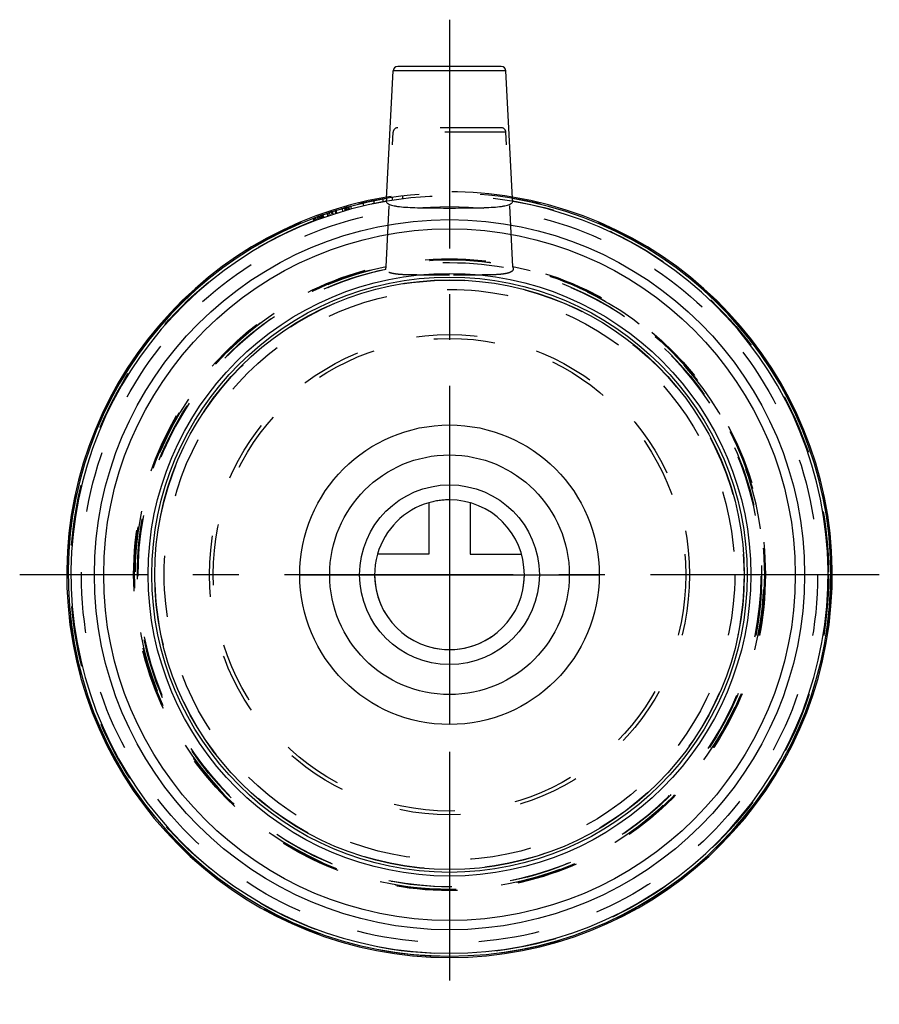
# Model space of a CAD drawing. Header units: millimetres. Extents: x 454 to 546, y 447 to 553.
import ezdxf

# ---------------------------------------------------------------- set-up
doc = ezdxf.new("R2010")
doc.units = ezdxf.units.MM
doc.header["$LTSCALE"] = 65.185185
doc.linetypes.add('CENTER', pattern=[0.6, 0.375, -0.075, 0.075, -0.075])
doc.linetypes.add('HIDDEN', pattern=[0.2, 0.1, -0.1])
for name, color, linetype in [('KOERPER', 7, 'CONTINUOUS'), ('KONST.EL_MIT_GEO', 7, 'CONTINUOUS'), ('KURVEN', 7, 'CONTINUOUS'), ('L1', 7, 'CONTINUOUS')]:
    doc.layers.add(name, color=color, linetype=linetype)

msp = doc.modelspace()

# ---------------------------------------------------------------- linework, layer by layer
at = {"layer": 'KOERPER', "color": 7, "linetype": 'Continuous'}
for p, q in [((493.26, 533.49), (493.98, 547.13)), ((506.74, 533.49), (506.02, 547.13))]:
    msp.add_line(p, q, dxfattribs=at)
at = {"layer": 'KOERPER', "color": 8, "linetype": 'HIDDEN'}
for p, q in [((493.22, 526.21), (493.98, 540.58)), ((506.78, 526.21), (506.02, 540.58))]:
    msp.add_line(p, q, dxfattribs=at)
for radius in [33.75, 25.25]:
    msp.add_circle((500, 493.3), radius, dxfattribs=at)
at = {"layer": 'KOERPER', "color": 7, "linetype": 'Continuous'}
msp.add_circle((500, 493.3), 31.5, dxfattribs=at)
for radius, start, end in [(40.9, 99.4731, 80.5269), (40.75, 99.5206, 80.4794), (40.45, 99.6069, 80.3931)]:
    msp.add_arc((500, 493.3), radius, start, end, dxfattribs=at)
at = {"layer": 'KOERPER', "color": 8, "linetype": 'HIDDEN'}
for radius, start, end in [(40.9, 80.5269, 99.4731), (33.6, 101.6387, 78.3613), (33.3, 101.7634, 78.2366)]:
    msp.add_arc((500, 493.3), radius, start, end, dxfattribs=at)
at = {"layer": 'KOERPER', "color": 7, "linetype": 'Continuous'}
for points, knots in [([(493.26, 533.49), (493.26, 533.42), (493.25, 533.33), (493.25, 533.23), (493.25, 533.2), (493.25, 533.19)], [0, 0, 0, 0, 0.645345, 0.874784, 1, 1, 1, 1]), ([(506.75, 533.19), (506.75, 533.2), (506.75, 533.23), (506.75, 533.33), (506.74, 533.42), (506.74, 533.49)], [0, 0, 0, 0, 0.12521, 0.354631, 1, 1, 1, 1]), ([(493.25, 533.19), (493.25, 533.14), (493.29, 533.05), (493.41, 532.95), (493.59, 532.85), (493.82, 532.77), (494.11, 532.71), (494.6, 532.62), (495.34, 532.56), (496.34, 532.51), (497.48, 532.49), (498.72, 532.48), (499.57, 532.48), (500, 532.48)], [0, 0, 0, 0, 0.018371, 0.040395, 0.068486, 0.103729, 0.146498, 0.196772, 0.318625, 0.465569, 0.632319, 0.812686, 1, 1, 1, 1]), ([(500, 532.48), (500.43, 532.48), (501.28, 532.48), (502.52, 532.49), (503.66, 532.51), (504.66, 532.56), (505.4, 532.62), (505.89, 532.71), (506.18, 532.77), (506.41, 532.85), (506.59, 532.95), (506.71, 533.05), (506.75, 533.14), (506.75, 533.19)], [0, 0, 0, 0, 0.187314, 0.367681, 0.534432, 0.681375, 0.803229, 0.853502, 0.896271, 0.931514, 0.959605, 0.981629, 1, 1, 1, 1])]:
    msp.add_open_spline(points, degree=3, knots=knots, dxfattribs=at)
at = {"layer": 'KOERPER', "color": 8, "linetype": 'HIDDEN'}
for points, knots in [([(493.21, 525.9), (493.21, 525.92), (493.21, 525.95), (493.21, 526.05), (493.22, 526.14), (493.22, 526.21)], [0, 0, 0, 0, 0.125702, 0.355832, 1, 1, 1, 1]), ([(506.78, 526.21), (506.78, 526.14), (506.79, 526.05), (506.79, 525.95), (506.79, 525.92), (506.79, 525.9)], [0, 0, 0, 0, 0.644143, 0.874292, 1, 1, 1, 1]), ([(500, 525.32), (499.57, 525.32), (498.71, 525.32), (497.47, 525.32), (496.32, 525.32), (495.31, 525.34), (494.57, 525.38), (494.08, 525.45), (493.79, 525.51), (493.55, 525.58), (493.38, 525.67), (493.25, 525.77), (493.22, 525.86), (493.21, 525.9)], [0, 0, 0, 0, 0.187548, 0.368166, 0.535188, 0.68238, 0.804346, 0.854572, 0.897202, 0.932211, 0.959997, 0.981731, 1, 1, 1, 1]), ([(506.79, 525.9), (506.78, 525.86), (506.75, 525.77), (506.62, 525.67), (506.45, 525.58), (506.21, 525.51), (505.92, 525.45), (505.43, 525.38), (504.69, 525.34), (503.68, 525.32), (502.53, 525.32), (501.29, 525.32), (500.43, 525.32), (500, 525.32)], [0, 0, 0, 0, 0.018269, 0.040003, 0.067787, 0.102792, 0.145417, 0.19564, 0.317602, 0.464795, 0.631822, 0.812447, 1, 1, 1, 1])]:
    msp.add_open_spline(points, degree=3, knots=knots, dxfattribs=at)
at = {"layer": 'KONST.EL_MIT_GEO', "color": 7, "linetype": 'Continuous'}
for p, q in [((506.02, 547.13), (493.98, 547.13)), ((505.53, 547.6), (494.47, 547.6))]:
    msp.add_line(p, q, dxfattribs=at)
at = {"layer": 'KONST.EL_MIT_GEO', "color": 8, "linetype": 'HIDDEN'}
for p, q in [((505.53, 541.05), (494.47, 541.05)), ((506.02, 540.58), (493.98, 540.58)), ((492.92, 533.18), (492.92, 533.48)), ((493.9, 533.34), (493.9, 533.64)), ((495.02, 533.49), (495.02, 533.79)), ((488.6, 532.16), (488.52, 532.45)), ((488.87, 532.24), (488.78, 532.53)), ((488.88, 532.24), (488.79, 532.53)), ((488.98, 532.27), (488.9, 532.56)), ((489.06, 532.29), (488.98, 532.58)), ((489.09, 532.3), (489.01, 532.59)), ((489.24, 532.35), (489.16, 532.63)), ((489.25, 532.35), (489.17, 532.64)), ((489.3, 532.36), (489.22, 532.65)), ((489.52, 532.42), (489.44, 532.71)), ((490.82, 532.75), (490.82, 533.05)), ((491.94, 532.99), (491.94, 533.3)), ((485.41, 531.4), (485.52, 531.12)), ((485.62, 531.16), (485.52, 531.44)), ((485.73, 531.2), (485.62, 531.48)), ((485.64, 531.49), (485.74, 531.21)), ((485.78, 531.22), (485.68, 531.5)), ((485.96, 531.29), (485.86, 531.57)), ((486.11, 531.35), (486.01, 531.63)), ((486.19, 531.37), (486.09, 531.66)), ((486.21, 531.38), (486.11, 531.66)), ((486.35, 531.43), (486.25, 531.71)), ((486.41, 531.45), (486.31, 531.74)), ((486.43, 531.46), (486.33, 531.74)), ((486.54, 531.5), (486.44, 531.78)), ((486.58, 531.51), (486.48, 531.79)), ((487.01, 531.66), (486.92, 531.95)), ((487.05, 531.67), (486.96, 531.96)), ((487.08, 531.68), (486.99, 531.97)), ((487.24, 531.74), (487.15, 532.02)), ((487.47, 531.81), (487.37, 532.1)), ((487.55, 531.84), (487.45, 532.12)), ((487.58, 531.85), (487.49, 532.13)), ((487.86, 531.94), (487.77, 532.22)), ((487.96, 531.97), (487.87, 532.25)), ((487.97, 531.97), (487.88, 532.26))]:
    msp.add_line(p, q, dxfattribs=at)
for radius in [40.8, 40.5, 39.33, 33.65, 33.64, 33.35, 31.47, 30.48, 25.65, 25.25]:
    msp.add_circle((500, 493.3), radius, dxfattribs=at)
at = {"layer": 'KONST.EL_MIT_GEO', "color": 7, "linetype": 'Continuous'}
for radius in [37.94, 36.95, 32.2, 31.8]:
    msp.add_circle((500, 493.3), radius, dxfattribs=at)
for centre, start, end in [((494.47, 547.1), 90, 177), ((505.53, 547.1), 3, 90)]:
    msp.add_arc(centre, 0.5, start, end, dxfattribs=at)
at = {"layer": 'KONST.EL_MIT_GEO', "color": 8, "linetype": 'HIDDEN'}
for centre, start, end in [((494.47, 540.55), 90, 177), ((505.53, 540.55), 3, 90)]:
    msp.add_arc(centre, 0.5, start, end, dxfattribs=at)
at = {"layer": 'KURVEN', "color": 40, "linetype": 'Continuous'}
for p, q in [((500, 509.3), (500, 477.3)), ((497.8, 500.99), (497.8, 495.5)), ((497.8, 495.5), (492.31, 495.5)), ((484, 493.3), (516, 493.3))]:
    msp.add_line(p, q, dxfattribs=at)
at = {"layer": 'KURVEN', "color": 8, "linetype": 'HIDDEN'}
for p, q in [((502.2, 500.99), (502.2, 495.5)), ((502.2, 495.5), (507.69, 495.5))]:
    msp.add_line(p, q, dxfattribs=at)
at = {"layer": 'KURVEN', "color": 40, "linetype": 'Continuous'}
for radius in [16, 12.8, 9.6]:
    msp.add_circle((500, 493.3), radius, dxfattribs=at)
for start, end in [(180, 90), (105.962, 164.038)]:
    msp.add_arc((500, 493.3), 8, start, end, dxfattribs=at)
at = {"layer": 'KURVEN', "color": 8, "linetype": 'HIDDEN'}
for start, end in [(90, 105.962), (164.038, 360)]:
    msp.add_arc((500, 493.3), 8, start, end, dxfattribs=at)
at = {"layer": 'L1', "color": 2, "linetype": 'CENTER'}
for p, q in [((500, 552.6), (500, 447.4)), ((545.92, 493.3), (454.08, 493.3))]:
    msp.add_line(p, q, dxfattribs=at)

doc.saveas('drawing.dxf')
